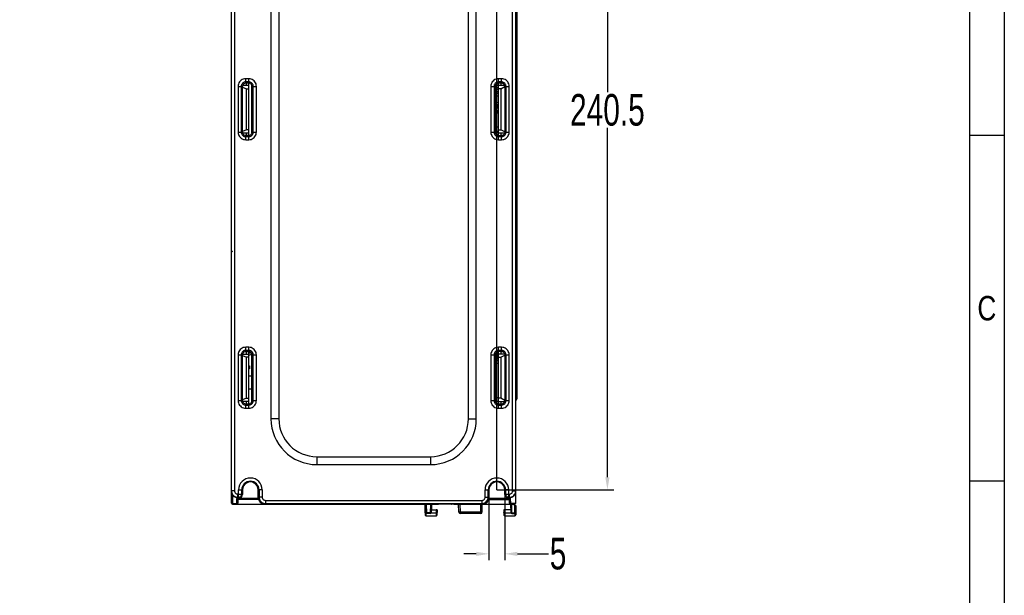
# Model space of a CAD drawing. Header units: millimetres. Extents: x -57 to 1892, y -935 to -279.
# Tile 39 of 40: x 1581 to 1892, y -643 to -461. Entities that reach past the tile are written whole.
import ezdxf
from ezdxf.enums import TextEntityAlignment as Align

# ---------------------------------------------------------------- set-up
doc = ezdxf.new("R2010")
doc.units = ezdxf.units.MM
doc.header["$LTSCALE"] = 30.734
doc.header["$PDMODE"] = 3
doc.header["$PDSIZE"] = 2
doc.layers.get('0').update_dxf_attribs({"linetype": 'CONTINUOUS'})
doc.layers.get('Defpoints').update_dxf_attribs({"linetype": 'CONTINUOUS'})
for name, color, linetype in [('02___PRT_ALL_AXES', 7, 'CONTINUOUS'), ('03___PRT_ALL_CURVES', 7, 'CONTINUOUS'), ('ECAD_05010037', 7, 'CONTINUOUS'), ('ECAD_05023010', 7, 'CONTINUOUS'), ('ECAD_06011014', 7, 'CONTINUOUS'), ('ECAD_06044227', 7, 'CONTINUOUS'), ('ECAD_09020048', 7, 'CONTINUOUS'), ('ECAD_10011002', 7, 'CONTINUOUS'), ('ECAD_10014042', 7, 'CONTINUOUS'), ('ECAD_10014069', 7, 'CONTINUOUS'), ('ECAD_15020136', 7, 'CONTINUOUS'), ('标注', 2, 'CONTINUOUS')]:
    doc.layers.add(name, color=color, linetype=linetype)
doc.styles.get("Standard").update_dxf_attribs({"font": 'txt', "width": 0.707})
doc.dimstyles.get("Standard").update_dxf_attribs({"dimtxt": 10, "dimasz": 4, "dimexe": 2, "dimexo": 0, "dimtad": 0, "dimtih": 1, "dimtoh": 1, "dimdec": 1, "dimdsep": 46, "dimtxsty": 'Standard', "dimcen": 0.09, "dimclrd": 256, "dimclre": 256, "dimclrt": 256, "dimadec": 0, "dimazin": 0, "dimtp": 0.01, "dimtm": 0.01, "dimtfac": 1, "dimtdec": 1, "dimtofl": 0, "dimtmove": 0, "dimatfit": 3, "dimfxl": 0, "dimtolj": 1, "dimarcsym": 0})

# ---------------------------------------------------------------- blocks, each defined once
blk = doc.blocks.new('*D2')
at = {"layer": 'Defpoints', "color": 0}
for p in [(1731.65, -341.19), (1653.65, -369.35), (1731.65, -609.85)]:
    blk.add_point(p, dxfattribs=at)
at = {"layer": '标注', "lineweight": -2}
for p, q in [((1653.65, -369.35), (1653.65, -339.19)), ((1731.65, -609.85), (1731.65, -339.19)), ((1657.65, -341.19), (1686.13, -341.19)), ((1727.65, -341.19), (1699.17, -341.19))]:
    blk.add_line(p, q, dxfattribs=at)
at = {"layer": '标注'}
for points in [[(1657.65, -340.53), (1657.65, -341.86), (1653.65, -341.19)], [(1727.65, -341.86), (1727.65, -340.53), (1731.65, -341.19)]]:
    blk.add_solid(points, dxfattribs=at)
at = {"layer": '标注', "color": 0, "insert": (1692.65, -341.19), "char_height": 10, "attachment_point": 5}
blk.add_mtext('\\A1;{\\A1;78}', dxfattribs=at)
blk = doc.blocks.new('*D3')
at = {"layer": 'Defpoints', "color": 0}
for p in [(1731.65, -369.35), (1731.65, -609.85), (1766.64, -609.85)]:
    blk.add_point(p, dxfattribs=at)
at = {"layer": '标注', "lineweight": -2}
for p, q in [((1731.65, -369.35), (1768.64, -369.35)), ((1766.64, -373.35), (1766.64, -483.97)), ((1766.64, -605.85), (1766.64, -495.22)), ((1731.65, -609.85), (1768.64, -609.85))]:
    blk.add_line(p, q, dxfattribs=at)
at = {"layer": '标注'}
for points in [[(1767.31, -373.35), (1765.97, -373.35), (1766.64, -369.35)], [(1765.97, -605.85), (1767.31, -605.85), (1766.64, -609.85)]]:
    blk.add_solid(points, dxfattribs=at)
at = {"layer": '标注', "color": 0, "insert": (1766.64, -489.6), "char_height": 10, "attachment_point": 5}
blk.add_mtext('\\A1;{\\A1;240.5}', dxfattribs=at)
blk = doc.blocks.new('*D17')
at = {"layer": 'Defpoints', "color": 0}
for p in [(1729.15, -609.85), (1734.15, -609.85), (1734.15, -630.11)]:
    blk.add_point(p, dxfattribs=at)
at = {"layer": '标注', "lineweight": -2}
for p, q in [((1729.15, -609.85), (1729.15, -632.11)), ((1734.15, -609.85), (1734.15, -632.11)), ((1725.15, -630.11), (1721.15, -630.11)), ((1738.15, -630.11), (1748.02, -630.11))]:
    blk.add_line(p, q, dxfattribs=at)
at = {"layer": '标注'}
for points in [[(1725.15, -630.78), (1725.15, -629.45), (1729.15, -630.11)], [(1738.15, -629.45), (1738.15, -630.78), (1734.15, -630.11)]]:
    blk.add_solid(points, dxfattribs=at)
at = {"layer": '标注', "color": 0, "insert": (1751.01, -630.11), "char_height": 10, "attachment_point": 5}
blk.add_mtext('\\A1;{\\A1;5}', dxfattribs=at)
blk = doc.blocks.new('3')
at = {"color": 2}
for p, q in [((8318.12, 1073.62), (8294.12, 1073.62)), ((8318.12, 836.02), (8294.12, 836.02))]:
    blk.add_line(p, q, dxfattribs=at)
for points in [[(6302.12, 123.22), (6302.12, 1548.82), (8318.12, 1548.82), (8318.12, 123.22)], [(6422.12, 147.22), (6422.12, 1524.82), (8294.12, 1524.82), (8294.12, 147.22)]]:
    blk.add_lwpolyline(points, close=True, dxfattribs=at)
at = {"color": 2, "width": 0.8}
blk.add_text('C', height=16.8, dxfattribs=at).set_placement((8306.12, 954.82), align=Align.MIDDLE_CENTER)

msp = doc.modelspace()

# ---------------------------------------------------------------- linework, layer by layer
at = {"linetype": 'Continuous'}
for p, q in [((1647.65, -534.35), (1647.65, -364.35)), ((1647.65, -614.05), (1647.65, -364.65)), ((1647.65, -534.05), (1647.65, -364.65)), ((1648.65, -366.52), (1648.65, -610.18)), ((1736.65, -610.18), (1736.65, -366.52)), ((1737.65, -614.07), (1737.65, -364.66)), ((1660.15, -391.35), (1660.15, -587.35)), ((1662.65, -391.35), (1662.65, -587.35)), ((1722.65, -587.35), (1722.65, -391.35)), ((1725.15, -587.35), (1725.15, -391.35)), ((1737.98, -392.65), (1737.98, -581.07)), ((1737.9, -397.2), (1737.9, -465.53)), ((1737.9, -465.53), (1737.65, -465.53)), ((1737.88, -466.65), (1737.8, -467.99)), ((1737.8, -469.2), (1737.88, -470.53)), ((1737.9, -471.66), (1737.65, -471.66)), ((1737.9, -471.66), (1737.9, -504.54)), ((1652.15, -481.11), (1652.15, -479.7)), ((1653.15, -479.7), (1652.15, -479.7)), ((1653.15, -481.11), (1653.15, -479.7)), ((1733.15, -479.7), (1732.15, -479.7)), ((1732.15, -481.09), (1732.15, -479.7)), ((1733.15, -481.09), (1733.15, -479.7)), ((1649.75, -482.1), (1649.75, -496.6)), ((1649.75, -482.1), (1651.15, -482.1)), ((1650.75, -482.1), (1650.75, -496.6)), ((1651.17, -481.9), (1651.15, -482.1)), ((1651.15, -496.86), (1651.15, -482.1)), ((1651.15, -482.34), (1652.37, -482.85)), ((1652.37, -481.84), (1651.19, -481.84)), ((1653.15, -480.7), (1652.15, -480.7)), ((1653.15, -481.11), (1652.15, -481.11)), ((1653.15, -481.85), (1652.34, -481.85)), ((1652.37, -481.84), (1652.37, -481.11)), ((1652.37, -495.85), (1652.37, -482.85)), ((1652.37, -482.85), (1653.15, -482.85)), ((1653.15, -497.59), (1653.15, -481.11)), ((1654.14, -496.6), (1654.14, -482.1)), ((1654.14, -482.1), (1655.54, -482.1)), ((1654.55, -496.6), (1654.55, -482.1)), ((1655.54, -496.6), (1655.54, -482.1)), ((1729.75, -482.1), (1731.14, -482.1)), ((1729.75, -482.1), (1729.75, -496.6)), ((1730.75, -482.1), (1730.75, -496.6)), ((1731.14, -482.1), (1731.14, -496.6)), ((1733.15, -480.7), (1732.15, -480.7)), ((1733.15, -481.09), (1732.15, -481.09)), ((1732.15, -497.6), (1732.15, -481.09)), ((1732.95, -481.85), (1732.15, -481.85)), ((1732.95, -482.85), (1732.15, -482.85)), ((1732.95, -481.09), (1732.95, -481.85)), ((1734.15, -481.84), (1732.95, -481.85)), ((1732.95, -482.85), (1734.15, -482.19)), ((1732.95, -482.85), (1732.95, -495.85)), ((1734.15, -482), (1734.14, -481.9)), ((1734.15, -482), (1734.15, -496.7)), ((1734.16, -482.1), (1735.54, -482.1)), ((1734.55, -496.6), (1734.55, -482.1)), ((1735.54, -496.6), (1735.54, -482.1)), ((1731.14, -488.85), (1732.15, -488.85)), ((1731.95, -488.44), (1731.95, -487.86)), ((1731.95, -488.44), (1732.15, -488.44)), ((1732.09, -488.6), (1732.09, -488.46)), ((1732.15, -489.85), (1731.14, -489.85)), ((1731.2, -489.85), (1731.2, -489.94)), ((1732.09, -490.07), (1732.09, -489.85)), ((1649.75, -496.6), (1651.15, -496.6)), ((1652.37, -495.85), (1651.15, -496.35)), ((1651.19, -496.86), (1652.37, -496.86)), ((1652.15, -499), (1652.15, -497.59)), ((1652.15, -497.59), (1653.15, -497.59)), ((1652.15, -498), (1653.15, -498)), ((1652.34, -496.85), (1653.15, -496.85)), ((1653.15, -495.85), (1652.37, -495.85)), ((1652.37, -497.59), (1652.37, -496.86)), ((1653.15, -499), (1653.15, -497.59)), ((1654.14, -496.6), (1655.54, -496.6)), ((1729.75, -496.6), (1731.14, -496.6)), ((1732.15, -495.85), (1732.95, -495.85)), ((1732.15, -496.85), (1732.95, -496.85)), ((1732.15, -497.6), (1733.15, -497.61)), ((1732.15, -499), (1732.15, -497.6)), ((1732.15, -498), (1733.15, -498)), ((1734.15, -496.51), (1732.95, -495.85)), ((1732.95, -496.85), (1734.15, -496.86)), ((1732.95, -496.85), (1732.95, -497.61)), ((1733.15, -499), (1733.15, -497.61)), ((1734.14, -496.8), (1734.15, -496.7)), ((1734.16, -496.6), (1735.54, -496.6)), ((1652.15, -499), (1653.15, -499)), ((1732.15, -499), (1733.15, -499)), ((1737.9, -504.54), (1737.65, -504.54)), ((1737.88, -505.67), (1737.8, -507)), ((1737.9, -510.67), (1737.65, -510.67)), ((1737.8, -508.21), (1737.88, -509.55)), ((1737.9, -510.67), (1737.9, -576.52)), ((1649.75, -567.1), (1651.15, -567.1)), ((1649.75, -567.1), (1649.75, -581.6)), ((1650.75, -567.1), (1650.75, -581.6)), ((1651.17, -566.9), (1651.15, -567.1)), ((1651.15, -581.86), (1651.15, -567.1)), ((1651.19, -566.84), (1652.37, -566.84)), ((1653.15, -564.7), (1652.15, -564.7)), ((1652.15, -566.11), (1652.15, -564.7)), ((1653.15, -565.7), (1652.15, -565.7)), ((1653.15, -566.11), (1652.15, -566.11)), ((1652.34, -566.85), (1653.15, -566.85)), ((1652.37, -566.84), (1652.37, -566.11)), ((1653.15, -566.11), (1653.15, -564.7)), ((1653.15, -582.59), (1653.15, -566.11)), ((1653.15, -566.51), (1653.93, -566.5)), ((1653.15, -567.22), (1654.11, -566.89)), ((1654.14, -567.1), (1655.54, -567.1)), ((1654.14, -581.6), (1654.14, -567.1)), ((1654.55, -581.6), (1654.55, -567.1)), ((1655.54, -581.6), (1655.54, -567.1)), ((1729.75, -567.1), (1731.14, -567.1)), ((1729.75, -567.1), (1729.75, -581.6)), ((1730.75, -567.1), (1730.75, -581.6)), ((1731.14, -567.1), (1731.14, -581.6)), ((1731.2, -566.93), (1731.2, -567.86)), ((1732.09, -568.32), (1732.09, -566.09)), ((1733.15, -564.7), (1732.15, -564.7)), ((1732.15, -566.09), (1732.15, -564.7)), ((1733.15, -565.7), (1732.15, -565.7)), ((1733.15, -566.09), (1732.15, -566.09)), ((1732.15, -582.6), (1732.15, -566.09)), ((1732.95, -566.85), (1732.15, -566.85)), ((1732.95, -566.09), (1732.95, -566.85)), ((1734.15, -566.84), (1732.95, -566.85)), ((1733.15, -566.09), (1733.15, -564.7)), ((1734.15, -567), (1734.14, -566.9)), ((1734.15, -567), (1734.15, -581.7)), ((1734.16, -567.1), (1735.54, -567.1)), ((1734.55, -581.6), (1734.55, -567.1)), ((1735.54, -581.6), (1735.54, -567.1)), ((1651.15, -567.34), (1652.37, -567.85)), ((1653.15, -567.85), (1652.37, -567.85)), ((1652.37, -580.85), (1652.37, -567.85)), ((1731.14, -568.85), (1732.15, -568.85)), ((1732.15, -569.85), (1731.14, -569.85)), ((1732.15, -567.85), (1732.95, -567.85)), ((1732.95, -567.85), (1734.15, -567.19)), ((1732.95, -567.85), (1732.95, -580.85)), ((1653.15, -570.59), (1653.35, -570.59)), ((1653.35, -571.5), (1653.15, -571.51)), ((1653.35, -570.59), (1653.35, -571.5)), ((1654.14, -573.84), (1653.15, -573.82)), ((1737.9, -576.52), (1737.65, -576.52)), ((1654.14, -578), (1653.15, -577.97)), ((1737.8, -578.64), (1737.87, -577.7)), ((1737.8, -578.66), (1737.8, -578.64)), ((1649.75, -581.6), (1651.15, -581.6)), ((1652.37, -580.85), (1651.15, -581.35)), ((1652.37, -581.86), (1651.19, -581.86)), ((1652.15, -582.59), (1653.15, -582.59)), ((1652.15, -584), (1652.15, -582.59)), ((1653.15, -581.85), (1652.34, -581.85)), ((1652.37, -580.85), (1653.15, -580.85)), ((1652.37, -582.59), (1652.37, -581.85)), ((1653.15, -584), (1653.15, -582.59)), ((1654.14, -581.6), (1655.54, -581.6)), ((1729.75, -581.6), (1731.14, -581.6)), ((1732.95, -580.85), (1732.15, -580.85)), ((1732.15, -581.85), (1732.95, -581.85)), ((1732.15, -582.6), (1733.15, -582.61)), ((1732.15, -584), (1732.15, -582.6)), ((1734.15, -581.51), (1732.95, -580.85)), ((1732.95, -581.85), (1734.15, -581.86)), ((1732.95, -581.85), (1732.95, -582.61)), ((1733.15, -584), (1733.15, -582.61)), ((1734.14, -581.8), (1734.15, -581.7)), ((1734.16, -581.6), (1735.54, -581.6)), ((1737.89, -580.98), (1737.8, -579.81)), ((1737.98, -581.07), (1737.89, -580.98)), ((1737.89, -580.98), (1737.89, -580.98)), ((1737.89, -581.02), (1737.89, -580.98)), ((1737.89, -581.02), (1737.89, -580.98)), ((1737.97, -581.15), (1737.98, -581.07)), ((1652.15, -583), (1653.15, -583)), ((1652.15, -584), (1653.15, -584)), ((1732.15, -583), (1733.15, -583)), ((1732.15, -584), (1733.15, -584)), ((1662.65, -587.35), (1660.15, -587.35)), ((1722.65, -587.35), (1725.15, -587.35)), ((1674.65, -599.35), (1710.65, -599.35)), ((1674.65, -599.35), (1674.65, -601.85)), ((1710.65, -599.35), (1710.65, -601.85)), ((1674.65, -601.85), (1710.65, -601.85)), ((1648.65, -610.18), (1647.65, -610.18)), ((1649.91, -609.85), (1651.15, -609.85)), ((1649.91, -612.18), (1649.91, -609.85)), ((1650.91, -611.18), (1650.91, -609.85)), ((1651.15, -609.85), (1651.15, -611.3)), ((1657.38, -609.85), (1656.14, -609.85)), ((1656.14, -612.3), (1656.14, -609.85)), ((1656.39, -609.85), (1656.39, -612.18)), ((1657.38, -609.85), (1657.38, -612.18)), ((1727.91, -609.85), (1729.15, -609.85)), ((1727.91, -612.18), (1727.91, -609.85)), ((1728.91, -612.18), (1728.91, -609.85)), ((1729.15, -609.85), (1729.15, -612.3)), ((1735.38, -609.85), (1734.15, -609.85)), ((1734.15, -611.29), (1734.15, -609.85)), ((1734.39, -609.85), (1734.39, -611.18)), ((1735.38, -609.85), (1735.38, -612.18)), ((1736.65, -610.18), (1737.65, -610.18)), ((1647.94, -611.32), (1647.94, -614.14)), ((1649.32, -612.15), (1649.65, -612.18)), ((1649.34, -614.14), (1649.39, -612.58)), ((1656.14, -612.55), (1649.39, -612.58)), ((1649.65, -611.18), (1650.91, -611.18)), ((1649.65, -612.3), (1649.65, -611.18)), ((1649.65, -612.18), (1649.91, -612.18)), ((1650.15, -612.3), (1649.65, -612.3)), ((1649.69, -612.95), (1649.65, -614.06)), ((1656.23, -612.92), (1649.69, -612.95)), ((1649.91, -612.18), (1650.1, -612.16)), ((1650.15, -612.3), (1649.91, -612.18)), ((1651.15, -611.3), (1650.91, -611.18)), ((1656.14, -612.3), (1656.39, -612.18)), ((1657.38, -612.18), (1656.39, -612.18)), ((1658.38, -613.18), (1726.91, -613.18)), ((1658.38, -613.18), (1658.38, -614.18)), ((1726.91, -613.18), (1726.91, -614.18)), ((1727.91, -612.18), (1728.91, -612.18)), ((1729.15, -612.3), (1728.91, -612.18)), ((1735.61, -612.96), (1729.03, -612.96)), ((1735.89, -612.6), (1729.15, -612.6)), ((1734.15, -611.29), (1734.39, -611.18)), ((1734.39, -611.18), (1735.65, -611.18)), ((1735.15, -612.29), (1735.38, -612.18)), ((1735.65, -612.29), (1735.15, -612.29)), ((1735.38, -612.18), (1735.65, -612.18)), ((1735.65, -614.06), (1735.61, -612.96)), ((1735.65, -612.29), (1735.65, -611.18)), ((1735.65, -612.18), (1735.96, -612.15)), ((1735.89, -612.6), (1735.94, -614.07)), ((1647.66, -614.07), (1647.65, -614.05)), ((1647.94, -614.14), (1649.34, -614.14)), ((1647.94, -614.34), (1647.95, -614.35)), ((1647.95, -614.35), (1712.2, -614.35)), ((1649.34, -614.34), (1649.35, -614.35)), ((1658.13, -614.3), (1658.38, -614.18)), ((1713.15, -614.34), (1658.13, -614.3)), ((1658.38, -614.18), (1726.91, -614.18)), ((1708.95, -614.35), (1709.04, -617.06)), ((1709.24, -614.35), (1709.34, -617.14)), ((1710.65, -614.35), (1710.55, -617.14)), ((1710.95, -614.35), (1710.85, -617.06)), ((1712, -614.34), (1712, -614.35)), ((1712.2, -614.35), (1712.88, -614.35)), ((1712.36, -614.34), (1712.88, -614.35)), ((1713.15, -614.34), (1713.15, -614.35)), ((1718.03, -614.35), (1713.15, -614.35)), ((1717.15, -614.31), (1727.15, -614.3)), ((1717.15, -614.35), (1717.15, -614.31)), ((1718.1, -614.35), (1737.35, -614.35)), ((1719.64, -616.87), (1719.55, -614.35)), ((1720.13, -616.87), (1720.05, -614.35)), ((1726.55, -616.87), (1720.13, -616.87)), ((1720.13, -617.35), (1720.13, -616.87)), ((1726.55, -617.35), (1726.55, -614.35)), ((1727.15, -614.3), (1726.91, -614.18)), ((1727.05, -616.85), (1727.05, -614.35)), ((1735.66, -614.01), (1735.65, -613.99)), ((1735.94, -614.07), (1737.65, -614.07)), ((1735.95, -614.35), (1735.94, -614.07)), ((1736.14, -617.06), (1736.05, -614.35)), ((1736.44, -617.14), (1736.34, -614.35)), ((1737.15, -614.35), (1737.15, -614.85)), ((1737.15, -614.85), (1737.65, -614.85)), ((1737.35, -617.35), (1737.35, -614.85)), ((1737.65, -614.85), (1737.65, -617.05)), ((1709.05, -617.08), (1709.04, -617.06)), ((1710.55, -617.14), (1709.34, -617.14)), ((1709.34, -617.14), (1709.34, -617.35)), ((1710.55, -617.35), (1709.34, -617.35)), ((1710.55, -617.14), (1710.55, -617.35)), ((1726.55, -617.35), (1720.13, -617.35)), ((1736.44, -617.14), (1737.35, -617.14)), ((1736.44, -617.35), (1736.44, -617.14)), ((1736.44, -617.35), (1737.35, -617.35)), ((1737.64, -617.07), (1737.65, -617.05))]:
    msp.add_line(p, q, dxfattribs=at)
for points in [[(1737.88, -466.65), (1737.87, -466.59), (1737.84, -466.53), (1737.79, -466.47), (1737.73, -466.43), (1737.66, -466.4), (1737.65, -466.4)], [(1737.9, -465.53), (1737.9, -465.7), (1737.9, -465.86), (1737.9, -466.02), (1737.9, -466.17), (1737.89, -466.31), (1737.89, -466.44), (1737.88, -466.55), (1737.88, -466.65)], [(1737.8, -467.99), (1737.79, -467.92), (1737.76, -467.86), (1737.71, -467.81), (1737.65, -467.77)], [(1737.8, -469.2), (1737.79, -469.27), (1737.76, -469.33), (1737.71, -469.38), (1737.65, -469.42)], [(1737.88, -470.53), (1737.87, -470.6), (1737.84, -470.66), (1737.79, -470.72), (1737.73, -470.76), (1737.66, -470.78), (1737.65, -470.79)], [(1737.8, -467.99), (1737.79, -468.04), (1737.79, -468.1), (1737.79, -468.17), (1737.79, -468.24), (1737.79, -468.3), (1737.79, -468.37), (1737.79, -468.44), (1737.79, -468.5), (1737.79, -468.56), (1737.79, -468.62), (1737.79, -468.68), (1737.79, -468.73), (1737.79, -468.78), (1737.79, -468.83), (1737.79, -468.87), (1737.79, -468.91), (1737.79, -468.94), (1737.79, -468.98), (1737.79, -469.01), (1737.79, -469.04), (1737.79, -469.07), (1737.79, -469.1), (1737.79, -469.13), (1737.79, -469.15), (1737.8, -469.18), (1737.8, -469.2)], [(1737.88, -470.53), (1737.88, -470.62), (1737.89, -470.72), (1737.89, -470.82), (1737.89, -470.93), (1737.9, -471.04), (1737.9, -471.15), (1737.9, -471.26), (1737.9, -471.39), (1737.9, -471.52), (1737.9, -471.66)], [(1652.15, -479.7), (1651.76, -479.73), (1651.4, -479.82), (1651.05, -479.97), (1650.73, -480.16), (1650.45, -480.41), (1650.2, -480.69), (1650.01, -481.02), (1649.87, -481.36), (1649.78, -481.72), (1649.75, -482.1)], [(1655.54, -482.1), (1655.51, -481.72), (1655.42, -481.35), (1655.28, -481.01), (1655.08, -480.68), (1654.84, -480.4), (1654.55, -480.16), (1654.23, -479.96), (1653.88, -479.82), (1653.52, -479.73), (1653.15, -479.7)], [(1732.15, -479.7), (1731.76, -479.73), (1731.4, -479.82), (1731.05, -479.97), (1730.73, -480.16), (1730.45, -480.41), (1730.2, -480.69), (1730.01, -481.02), (1729.87, -481.36), (1729.78, -481.72), (1729.75, -482.1)], [(1735.54, -482.1), (1735.51, -481.72), (1735.42, -481.35), (1735.28, -481.01), (1735.08, -480.68), (1734.84, -480.4), (1734.55, -480.16), (1734.23, -479.96), (1733.88, -479.82), (1733.52, -479.73), (1733.15, -479.7)], [(1652.15, -480.7), (1651.93, -480.72), (1651.71, -480.77), (1651.51, -480.85), (1651.32, -480.97), (1651.15, -481.11), (1651.01, -481.28), (1650.9, -481.47), (1650.81, -481.67), (1650.76, -481.88), (1650.75, -482.1)], [(1651.32, -481.55), (1651.23, -481.72), (1651.17, -481.9)], [(1652.15, -481.11), (1651.95, -481.13), (1651.76, -481.18), (1651.59, -481.27), (1651.44, -481.4), (1651.32, -481.55)], [(1654.55, -482.1), (1654.53, -481.88), (1654.48, -481.66), (1654.39, -481.46), (1654.28, -481.27), (1654.14, -481.11), (1653.97, -480.96), (1653.78, -480.85), (1653.58, -480.77), (1653.36, -480.72), (1653.15, -480.7)], [(1654.14, -482.1), (1654.11, -481.9), (1654.06, -481.72), (1653.97, -481.55), (1653.85, -481.4), (1653.7, -481.28), (1653.53, -481.19), (1653.35, -481.13), (1653.15, -481.11)], [(1732.15, -480.7), (1731.93, -480.72), (1731.71, -480.77), (1731.51, -480.85), (1731.32, -480.97), (1731.15, -481.11), (1731.01, -481.28), (1730.9, -481.47), (1730.81, -481.67), (1730.76, -481.88), (1730.75, -482.1)], [(1732.15, -481.09), (1731.95, -481.11), (1731.76, -481.17), (1731.59, -481.26), (1731.44, -481.39), (1731.31, -481.54), (1731.22, -481.71), (1731.16, -481.9), (1731.14, -482.1)], [(1734.55, -482.1), (1734.53, -481.88), (1734.48, -481.66), (1734.39, -481.46), (1734.28, -481.27), (1734.14, -481.11), (1733.97, -480.96), (1733.78, -480.85), (1733.58, -480.77), (1733.36, -480.72), (1733.15, -480.7)], [(1733.99, -481.54), (1733.86, -481.39), (1733.71, -481.26), (1733.54, -481.17), (1733.35, -481.11), (1733.15, -481.09)], [(1734.14, -481.9), (1734.08, -481.71), (1733.99, -481.54)], [(1649.75, -496.6), (1649.78, -496.98), (1649.87, -497.34), (1650.01, -497.69), (1650.21, -498.01), (1650.46, -498.3), (1650.74, -498.54), (1651.06, -498.74), (1651.41, -498.88), (1651.77, -498.97), (1652.15, -499)], [(1650.75, -496.6), (1650.76, -496.82), (1650.82, -497.03), (1650.9, -497.24), (1651.02, -497.43), (1651.16, -497.59), (1651.32, -497.73), (1651.51, -497.85), (1651.72, -497.93), (1651.93, -497.98), (1652.15, -498)], [(1651.15, -496.6), (1651.17, -496.8), (1651.23, -496.98), (1651.32, -497.15)], [(1651.32, -497.15), (1651.44, -497.3), (1651.59, -497.42), (1651.76, -497.52), (1651.95, -497.57), (1652.15, -497.59)], [(1653.15, -497.59), (1653.35, -497.57), (1653.53, -497.51), (1653.7, -497.42), (1653.85, -497.3), (1653.97, -497.15), (1654.06, -496.98), (1654.11, -496.8), (1654.14, -496.6)], [(1653.15, -499), (1653.53, -498.96), (1653.89, -498.88), (1654.24, -498.73), (1654.56, -498.54), (1654.85, -498.29), (1655.09, -498), (1655.28, -497.68), (1655.43, -497.33), (1655.51, -496.98), (1655.54, -496.6)], [(1653.15, -498), (1653.37, -497.98), (1653.58, -497.93), (1653.79, -497.85), (1653.98, -497.73), (1654.14, -497.59), (1654.28, -497.42), (1654.4, -497.23), (1654.48, -497.03), (1654.53, -496.82), (1654.55, -496.6)], [(1729.75, -496.6), (1729.78, -496.98), (1729.87, -497.34), (1730.01, -497.69), (1730.21, -498.01), (1730.46, -498.3), (1730.74, -498.54), (1731.06, -498.74), (1731.41, -498.88), (1731.77, -498.97), (1732.15, -499)], [(1730.75, -496.6), (1730.76, -496.82), (1730.82, -497.03), (1730.9, -497.24), (1731.02, -497.43), (1731.16, -497.59), (1731.32, -497.73), (1731.51, -497.85), (1731.72, -497.93), (1731.93, -497.98), (1732.15, -498)], [(1731.14, -496.6), (1731.16, -496.8), (1731.22, -496.99), (1731.31, -497.16), (1731.44, -497.31), (1731.59, -497.43), (1731.76, -497.53), (1731.95, -497.58), (1732.15, -497.6)], [(1733.15, -499), (1733.53, -498.96), (1733.89, -498.88), (1734.24, -498.73), (1734.56, -498.54), (1734.85, -498.29), (1735.09, -498), (1735.28, -497.68), (1735.43, -497.33), (1735.51, -496.98), (1735.54, -496.6)], [(1733.15, -498), (1733.37, -497.98), (1733.58, -497.93), (1733.79, -497.85), (1733.98, -497.73), (1734.14, -497.59), (1734.28, -497.42), (1734.4, -497.23), (1734.48, -497.03), (1734.53, -496.82), (1734.55, -496.6)], [(1733.15, -497.61), (1733.35, -497.59), (1733.54, -497.53), (1733.71, -497.44), (1733.86, -497.31), (1733.99, -497.16), (1734.08, -496.99), (1734.14, -496.8)], [(1737.9, -504.54), (1737.9, -504.71), (1737.9, -504.88), (1737.9, -505.03), (1737.9, -505.18), (1737.89, -505.32), (1737.89, -505.45), (1737.88, -505.56), (1737.88, -505.67)], [(1737.88, -505.67), (1737.87, -505.6), (1737.84, -505.54), (1737.79, -505.48), (1737.73, -505.44), (1737.66, -505.42), (1737.65, -505.41)], [(1737.8, -507), (1737.79, -506.93), (1737.76, -506.87), (1737.71, -506.82), (1737.65, -506.78)], [(1737.8, -507), (1737.79, -507.05), (1737.79, -507.11), (1737.79, -507.18), (1737.79, -507.25), (1737.79, -507.31), (1737.79, -507.38), (1737.79, -507.45), (1737.79, -507.51), (1737.79, -507.57), (1737.79, -507.63), (1737.79, -507.69), (1737.79, -507.74), (1737.79, -507.79), (1737.79, -507.84), (1737.79, -507.88), (1737.79, -507.92), (1737.79, -507.96), (1737.79, -507.99), (1737.79, -508.02), (1737.79, -508.05), (1737.79, -508.08), (1737.79, -508.11), (1737.79, -508.14), (1737.79, -508.16), (1737.8, -508.19), (1737.8, -508.21)], [(1737.8, -508.21), (1737.79, -508.28), (1737.76, -508.34), (1737.71, -508.39), (1737.65, -508.43)], [(1737.88, -509.55), (1737.87, -509.61), (1737.84, -509.67), (1737.79, -509.73), (1737.73, -509.77), (1737.66, -509.8), (1737.65, -509.8)], [(1737.88, -509.55), (1737.88, -509.64), (1737.89, -509.73), (1737.89, -509.83), (1737.89, -509.94), (1737.9, -510.05), (1737.9, -510.16), (1737.9, -510.27), (1737.9, -510.4), (1737.9, -510.53), (1737.9, -510.67)], [(1652.15, -564.7), (1651.76, -564.73), (1651.4, -564.82), (1651.05, -564.97), (1650.73, -565.16), (1650.45, -565.41), (1650.2, -565.69), (1650.01, -566.02), (1649.87, -566.36), (1649.78, -566.72), (1649.75, -567.1)], [(1652.15, -565.7), (1651.93, -565.72), (1651.71, -565.77), (1651.51, -565.85), (1651.32, -565.97), (1651.15, -566.11), (1651.01, -566.28), (1650.9, -566.47), (1650.81, -566.67), (1650.76, -566.88), (1650.75, -567.1)], [(1651.32, -566.55), (1651.23, -566.72), (1651.17, -566.9)], [(1652.15, -566.11), (1651.95, -566.13), (1651.76, -566.18), (1651.59, -566.27), (1651.44, -566.4), (1651.32, -566.55)], [(1655.54, -567.1), (1655.51, -566.72), (1655.42, -566.35), (1655.28, -566.01), (1655.08, -565.68), (1654.84, -565.4), (1654.55, -565.16), (1654.23, -564.96), (1653.88, -564.82), (1653.52, -564.73), (1653.15, -564.7)], [(1654.55, -567.1), (1654.53, -566.88), (1654.48, -566.66), (1654.39, -566.46), (1654.28, -566.27), (1654.14, -566.11), (1653.97, -565.96), (1653.78, -565.85), (1653.58, -565.77), (1653.36, -565.72), (1653.15, -565.7)], [(1654.14, -567.1), (1654.11, -566.9), (1654.06, -566.72), (1653.97, -566.55), (1653.85, -566.4), (1653.7, -566.28), (1653.53, -566.19), (1653.35, -566.13), (1653.15, -566.11)], [(1732.15, -564.7), (1731.76, -564.73), (1731.4, -564.82), (1731.05, -564.97), (1730.73, -565.16), (1730.45, -565.41), (1730.2, -565.69), (1730.01, -566.02), (1729.87, -566.36), (1729.78, -566.72), (1729.75, -567.1)], [(1732.15, -565.7), (1731.93, -565.72), (1731.71, -565.77), (1731.51, -565.85), (1731.32, -565.97), (1731.15, -566.11), (1731.01, -566.28), (1730.9, -566.47), (1730.81, -566.67), (1730.76, -566.88), (1730.75, -567.1)], [(1732.15, -566.09), (1731.95, -566.11), (1731.76, -566.17), (1731.59, -566.26), (1731.44, -566.39), (1731.31, -566.54), (1731.22, -566.71), (1731.16, -566.9), (1731.14, -567.1)], [(1735.54, -567.1), (1735.51, -566.72), (1735.42, -566.35), (1735.28, -566.01), (1735.08, -565.68), (1734.84, -565.4), (1734.55, -565.16), (1734.23, -564.96), (1733.88, -564.82), (1733.52, -564.73), (1733.15, -564.7)], [(1734.55, -567.1), (1734.53, -566.88), (1734.48, -566.66), (1734.39, -566.46), (1734.28, -566.27), (1734.14, -566.11), (1733.97, -565.96), (1733.78, -565.85), (1733.58, -565.77), (1733.36, -565.72), (1733.15, -565.7)], [(1733.99, -566.54), (1733.86, -566.39), (1733.71, -566.26), (1733.54, -566.17), (1733.35, -566.11), (1733.15, -566.09)], [(1734.14, -566.9), (1734.08, -566.71), (1733.99, -566.54)], [(1737.9, -576.52), (1737.9, -576.71), (1737.9, -576.89), (1737.9, -577.06), (1737.89, -577.22), (1737.89, -577.37), (1737.89, -577.5), (1737.88, -577.61), (1737.87, -577.7)], [(1737.87, -577.7), (1737.86, -577.63), (1737.83, -577.57), (1737.79, -577.51), (1737.72, -577.47), (1737.65, -577.44), (1737.65, -577.44)], [(1737.65, -578.41), (1737.65, -578.41), (1737.72, -578.45), (1737.76, -578.51), (1737.79, -578.57), (1737.8, -578.64)], [(1737.79, -579.03), (1737.79, -578.99), (1737.79, -578.95), (1737.79, -578.91), (1737.79, -578.87), (1737.8, -578.84), (1737.8, -578.81), (1737.8, -578.78), (1737.8, -578.76), (1737.8, -578.73), (1737.8, -578.71), (1737.8, -578.68), (1737.8, -578.66)], [(1737.79, -579.31), (1737.79, -579.25), (1737.79, -579.19), (1737.79, -579.13), (1737.79, -579.08), (1737.79, -579.03)], [(1737.8, -579.81), (1737.8, -579.76), (1737.8, -579.71), (1737.8, -579.64), (1737.79, -579.58), (1737.79, -579.51), (1737.79, -579.44), (1737.79, -579.37), (1737.79, -579.31)], [(1649.75, -581.6), (1649.78, -581.98), (1649.87, -582.34), (1650.01, -582.69), (1650.21, -583.01), (1650.46, -583.3), (1650.74, -583.54), (1651.06, -583.74), (1651.41, -583.88), (1651.77, -583.97), (1652.15, -584)], [(1650.75, -581.6), (1650.76, -581.82), (1650.82, -582.03), (1650.9, -582.24), (1651.02, -582.43), (1651.16, -582.59), (1651.32, -582.73), (1651.51, -582.85), (1651.72, -582.93), (1651.93, -582.98), (1652.15, -583)], [(1651.15, -581.6), (1651.17, -581.8), (1651.23, -581.98), (1651.32, -582.15)], [(1651.32, -582.15), (1651.44, -582.3), (1651.59, -582.42), (1651.76, -582.52), (1651.95, -582.57), (1652.15, -582.59)], [(1653.15, -582.59), (1653.35, -582.57), (1653.53, -582.51), (1653.7, -582.42), (1653.85, -582.3), (1653.97, -582.15), (1654.06, -581.98), (1654.11, -581.8), (1654.14, -581.6)], [(1653.15, -584), (1653.53, -583.96), (1653.89, -583.88), (1654.24, -583.73), (1654.56, -583.54), (1654.85, -583.29), (1655.09, -583), (1655.28, -582.68), (1655.43, -582.33), (1655.51, -581.98), (1655.54, -581.6)], [(1653.15, -583), (1653.37, -582.98), (1653.58, -582.93), (1653.79, -582.85), (1653.98, -582.73), (1654.14, -582.59), (1654.28, -582.42), (1654.4, -582.23), (1654.48, -582.03), (1654.53, -581.82), (1654.55, -581.6)], [(1729.75, -581.6), (1729.78, -581.98), (1729.87, -582.34), (1730.01, -582.69), (1730.21, -583.01), (1730.46, -583.3), (1730.74, -583.54), (1731.06, -583.74), (1731.41, -583.88), (1731.77, -583.97), (1732.15, -584)], [(1730.75, -581.6), (1730.76, -581.82), (1730.82, -582.03), (1730.9, -582.24), (1731.02, -582.43), (1731.16, -582.59), (1731.32, -582.73), (1731.51, -582.85), (1731.72, -582.93), (1731.93, -582.98), (1732.15, -583)], [(1731.14, -581.6), (1731.16, -581.8), (1731.22, -581.99), (1731.31, -582.16), (1731.44, -582.31), (1731.59, -582.43), (1731.76, -582.53), (1731.95, -582.58), (1732.15, -582.6)], [(1733.15, -584), (1733.53, -583.96), (1733.89, -583.88), (1734.24, -583.73), (1734.56, -583.54), (1734.85, -583.29), (1735.09, -583), (1735.28, -582.68), (1735.43, -582.33), (1735.51, -581.98), (1735.54, -581.6)], [(1733.15, -583), (1733.37, -582.98), (1733.58, -582.93), (1733.79, -582.85), (1733.98, -582.73), (1734.14, -582.59), (1734.28, -582.42), (1734.4, -582.23), (1734.48, -582.03), (1734.53, -581.82), (1734.55, -581.6)], [(1733.15, -582.61), (1733.35, -582.59), (1733.54, -582.53), (1733.71, -582.44), (1733.86, -582.31), (1733.99, -582.16), (1734.08, -581.99), (1734.14, -581.8)], [(1737.65, -580.05), (1737.65, -580.05), (1737.72, -580), (1737.76, -579.95), (1737.79, -579.88), (1737.8, -579.81)], [(1737.65, -581.25), (1737.67, -581.24), (1737.71, -581.23), (1737.74, -581.22), (1737.77, -581.2), (1737.8, -581.17), (1737.83, -581.15), (1737.85, -581.12), (1737.87, -581.09), (1737.88, -581.05), (1737.89, -581.02)], [(1737.69, -581.37), (1737.76, -581.36), (1737.84, -581.33), (1737.9, -581.29), (1737.95, -581.22), (1737.97, -581.15)], [(1737.79, -581.21), (1737.8, -581.19), (1737.83, -581.16), (1737.85, -581.13), (1737.87, -581.1)], [(1737.87, -581.1), (1737.88, -581.06), (1737.89, -581.02)], [(1647.65, -610.18), (1647.67, -610.49), (1647.74, -610.8), (1647.86, -611.08), (1648.02, -611.34), (1648.22, -611.58), (1648.45, -611.78), (1648.72, -611.95), (1649.01, -612.07), (1649.32, -612.15)], [(1648.65, -610.18), (1648.66, -610.34), (1648.7, -610.49), (1648.75, -610.63), (1648.83, -610.76), (1648.93, -610.88), (1649.05, -610.98), (1649.18, -611.06), (1649.33, -611.13), (1649.48, -611.16), (1649.65, -611.18)], [(1735.65, -611.18), (1735.81, -611.17), (1735.96, -611.13), (1736.1, -611.07), (1736.23, -610.99), (1736.35, -610.89), (1736.45, -610.78), (1736.53, -610.64), (1736.59, -610.5), (1736.63, -610.34), (1736.65, -610.18)], [(1735.96, -612.15), (1736.26, -612.08), (1736.55, -611.96), (1736.81, -611.8), (1737.05, -611.61), (1737.25, -611.37), (1737.42, -611.11), (1737.54, -610.82), (1737.62, -610.51), (1737.65, -610.18)], [(1649.69, -612.95), (1649.68, -612.94), (1649.66, -612.91), (1649.63, -612.88), (1649.6, -612.83), (1649.55, -612.78), (1649.5, -612.72), (1649.45, -612.66), (1649.39, -612.58)], [(1650.1, -612.16), (1650.29, -612.1), (1650.46, -612.01), (1650.62, -611.89), (1650.74, -611.73), (1650.83, -611.56), (1650.89, -611.37), (1650.91, -611.18)], [(1656.39, -612.18), (1656.41, -612.49), (1656.48, -612.8), (1656.6, -613.08), (1656.76, -613.34), (1656.96, -613.58), (1657.19, -613.78), (1657.45, -613.95), (1657.74, -614.07), (1658.06, -614.15), (1658.38, -614.18)], [(1657.38, -612.18), (1657.4, -612.34), (1657.43, -612.49), (1657.49, -612.63), (1657.57, -612.76), (1657.67, -612.88), (1657.79, -612.98), (1657.92, -613.06), (1658.06, -613.13), (1658.22, -613.16), (1658.38, -613.18)], [(1726.91, -613.18), (1727.07, -613.17), (1727.22, -613.13), (1727.36, -613.07), (1727.49, -612.99), (1727.61, -612.89), (1727.71, -612.78), (1727.79, -612.65), (1727.86, -612.5), (1727.9, -612.35), (1727.91, -612.18)], [(1726.91, -614.18), (1727.22, -614.15), (1727.53, -614.08), (1727.81, -613.96), (1728.07, -613.8), (1728.31, -613.61), (1728.51, -613.37), (1728.68, -613.11), (1728.8, -612.82), (1728.88, -612.51), (1728.91, -612.18)], [(1734.39, -611.18), (1734.41, -611.37), (1734.46, -611.56), (1734.55, -611.73), (1734.68, -611.89), (1734.83, -612.01), (1735, -612.1), (1735.19, -612.16), (1735.38, -612.18)], [(1735.63, -612.92), (1735.62, -612.94), (1735.61, -612.96)], [(1735.74, -612.8), (1735.66, -612.89), (1735.63, -612.92)], [(1735.89, -612.6), (1735.84, -612.67), (1735.79, -612.74), (1735.74, -612.8)], [(1647.94, -614.14), (1647.86, -614.13), (1647.79, -614.12), (1647.73, -614.11), (1647.69, -614.09), (1647.66, -614.07)], [(1647.94, -614.14), (1647.94, -614.2), (1647.94, -614.25), (1647.94, -614.29), (1647.94, -614.32), (1647.94, -614.34)], [(1649.65, -614.06), (1649.64, -614.08), (1649.6, -614.1), (1649.55, -614.12), (1649.49, -614.13), (1649.42, -614.14), (1649.34, -614.14)], [(1649.34, -614.14), (1649.34, -614.19), (1649.34, -614.25), (1649.34, -614.29), (1649.34, -614.32), (1649.34, -614.34)], [(1659.27, -614.35), (1659.27, -614.34), (1659.27, -614.31), (1659.27, -614.3)], [(1718.29, -614.35), (1718.29, -614.34), (1718.29, -614.31), (1718.29, -614.3)], [(1720.13, -616.87), (1720, -616.87), (1719.88, -616.87), (1719.78, -616.87), (1719.7, -616.87), (1719.65, -616.87), (1719.64, -616.87)], [(1726.03, -614.35), (1726.02, -614.34), (1726.02, -614.31), (1726.02, -614.3)], [(1727.05, -616.85), (1727.03, -616.85), (1726.98, -616.86), (1726.9, -616.86), (1726.79, -616.86), (1726.67, -616.87), (1726.55, -616.87)], [(1735.94, -614.07), (1735.87, -614.07), (1735.8, -614.06), (1735.73, -614.05), (1735.69, -614.03), (1735.66, -614.01)], [(1709.34, -617.14), (1709.27, -617.14), (1709.19, -617.13), (1709.13, -617.12), (1709.08, -617.1), (1709.05, -617.08)], [(1710.85, -617.06), (1710.84, -617.08), (1710.81, -617.1), (1710.76, -617.12), (1710.7, -617.13), (1710.63, -617.14), (1710.55, -617.14)], [(1736.14, -617.06), (1736.15, -617.08), (1736.18, -617.1), (1736.23, -617.12), (1736.29, -617.13), (1736.37, -617.14), (1736.44, -617.14)], [(1737.35, -617.14), (1737.42, -617.13), (1737.5, -617.13), (1737.56, -617.11), (1737.61, -617.09), (1737.64, -617.07)]]:
    msp.add_lwpolyline(points, dxfattribs=at)
for centre, radius, start, end in [((1647.95, -534.05), 0.3, 180, 270), ((1674.65, -587.35), 14.5, 180, 270), ((1674.65, -587.35), 12, 180, 270), ((1710.65, -587.35), 14.5, 270, 0), ((1710.65, -587.35), 12, 270, 0), ((1653.65, -609.85), 3.74, 0, 180), ((1653.65, -609.85), 2.74, 0, 180), ((1731.65, -609.85), 3.74, 0, 180), ((1731.65, -609.85), 2.74, 0, 180), ((1647.95, -614.05), 0.3, 180, 270), ((1649.35, -614.05), 0.3, 270, 358), ((1659.27, -614.05), 0.3, 238.423, 270), ((1712.2, -614.05), 0.3, 270, 283.0701), ((1718.1, -614.05), 0.3, 238.7137, 270), ((1720.13, -616.85), 0.5, 182, 270), ((1726.03, -614.05), 0.3, 270, 303.012), ((1726.55, -616.85), 0.5, 270, 0), ((1735.95, -614.05), 0.3, 182, 270), ((1737.35, -614.05), 0.3, 270, 0), ((1709.34, -617.05), 0.3, 182, 270), ((1710.55, -617.05), 0.3, 270, 358), ((1736.44, -617.05), 0.3, 182, 270), ((1737.35, -617.05), 0.3, 270, 0)]:
    msp.add_arc(centre, radius, start, end, dxfattribs=at)
for centre, major_axis, ratio, start_param, end_param in [((1653.64, -609.85), (2.49, 0), 0.999999, 0, 3.141593), ((1731.65, -609.85), (2.5, 0), 0.999999, 0, 3.141593), ((1649.65, -610.3), (-1.05, 1.7), 0.999234, 1.017016, 2.587813), ((1735.65, -610.29), (1.05, 1.7), 0.999234, -2.587813, -1.017016), ((1650.15, -611.3), (0.941, -0.348), 0.996843, -1.216197, 0.353229), ((1658.14, -612.3), (1.05, 1.7), 0.999235, -4.158335, -2.588909), ((1727.15, -612.3), (-1.05, 1.7), 0.999235, -3.694276, -2.12485), ((1735.16, -611.29), (0.941, 0.348), 0.996843, 2.788363, 4.35779), ((1717.15, -613.85), (0, 0.5), 0.999657, -3.141593, -2.739842)]:
    msp.add_ellipse(centre, major_axis=major_axis, ratio=ratio, start_param=start_param, end_param=end_param, dxfattribs=at)
at = {"layer": '02___PRT_ALL_AXES', "linetype": 'Continuous'}
for p, q in [((1732.15, -581.85), (1731.14, -581.85)), ((1708.96, -617.07), (1708.96, -614.67)), ((1710.95, -614.35), (1710.95, -616.15)), ((1710.95, -616.15), (1712.44, -616.15)), ((1712.16, -614.35), (1713.15, -614.35)), ((1712.74, -616.16), (1712.74, -617.07)), ((1733.85, -616.16), (1733.85, -617.07)), ((1736.05, -616.15), (1734.15, -616.15)), ((1734.15, -617.08), (1734.15, -616.15)), ((1736.05, -614.35), (1736.05, -616.15)), ((1708.97, -617.08), (1708.96, -617.07)), ((1709.29, -618.05), (1712.43, -618.05)), ((1710.85, -617.08), (1712.44, -617.08)), ((1733.85, -617.07), (1733.85, -617.15)), ((1734.15, -617.08), (1736.14, -617.08)), ((1734.15, -617.2), (1734.15, -617.08)), ((1734.15, -617.32), (1734.15, -617.2)), ((1734.16, -617.44), (1734.15, -617.32)), ((1734.17, -618.05), (1737.35, -618.05)), ((1737.35, -617.35), (1737.35, -618.05)), ((1737.65, -617.07), (1737.65, -617.75))]:
    msp.add_line(p, q, dxfattribs=at)
for points in [[(1712.44, -616.15), (1712.44, -617.18), (1712.44, -617.27), (1712.44, -617.36), (1712.44, -617.44), (1712.44, -617.52), (1712.44, -617.6), (1712.44, -617.67), (1712.44, -617.73), (1712.44, -617.79), (1712.44, -617.84), (1712.43, -617.88), (1712.43, -617.92), (1712.43, -617.95), (1712.43, -617.98), (1712.43, -618), (1712.43, -618.02), (1712.43, -618.03), (1712.43, -618.04), (1712.43, -618.05), (1712.43, -618.05)], [(1708.96, -617.07), (1708.96, -617.13), (1708.96, -617.2), (1708.96, -617.27), (1708.96, -617.33), (1708.96, -617.39)], [(1708.96, -617.39), (1708.97, -617.45), (1708.97, -617.5), (1708.97, -617.55), (1708.97, -617.59), (1708.97, -617.63), (1708.97, -617.67), (1708.98, -617.7)], [(1709.05, -617.08), (1709.05, -617.08), (1709, -617.08), (1708.97, -617.08)], [(1708.98, -617.7), (1708.98, -617.73), (1708.98, -617.75), (1708.98, -617.78), (1708.99, -617.8), (1709, -617.84), (1709.01, -617.88), (1709.04, -617.92), (1709.08, -617.97), (1709.13, -618), (1709.19, -618.03), (1709.26, -618.05), (1709.29, -618.05)], [(1709.27, -617.8), (1709.27, -617.75), (1709.27, -617.69), (1709.27, -617.63), (1709.26, -617.57), (1709.26, -617.51), (1709.26, -617.44), (1709.26, -617.38), (1709.26, -617.34)], [(1709.29, -618.05), (1709.28, -618.04), (1709.28, -618.03), (1709.28, -618.01), (1709.28, -617.98), (1709.27, -617.95), (1709.27, -617.9), (1709.27, -617.86), (1709.27, -617.8)], [(1712.43, -618.05), (1712.49, -618.04), (1712.54, -618.03), (1712.59, -618), (1712.64, -617.97), (1712.67, -617.93), (1712.69, -617.89)], [(1712.44, -617.08), (1712.52, -617.08), (1712.59, -617.08), (1712.65, -617.08), (1712.7, -617.08), (1712.73, -617.08), (1712.74, -617.07)], [(1712.69, -617.89), (1712.71, -617.85), (1712.72, -617.81), (1712.73, -617.79), (1712.73, -617.77), (1712.73, -617.75), (1712.73, -617.74), (1712.73, -617.72), (1712.73, -617.7), (1712.73, -617.67), (1712.73, -617.65), (1712.74, -617.62), (1712.74, -617.58), (1712.74, -617.55), (1712.74, -617.51), (1712.74, -617.46), (1712.74, -617.42), (1712.74, -617.37), (1712.74, -617.32), (1712.74, -617.27), (1712.74, -617.21), (1712.74, -617.15), (1712.74, -617.07)], [(1734.15, -617.08), (1734.08, -617.08), (1734, -617.08), (1733.94, -617.08), (1733.89, -617.08), (1733.86, -617.08), (1733.85, -617.07)], [(1733.85, -617.15), (1733.85, -617.21), (1733.85, -617.27), (1733.86, -617.33), (1733.86, -617.38), (1733.86, -617.43), (1733.86, -617.48), (1733.86, -617.52), (1733.86, -617.56), (1733.86, -617.6), (1733.86, -617.63), (1733.86, -617.66), (1733.86, -617.69), (1733.86, -617.71), (1733.86, -617.73), (1733.86, -617.75), (1733.87, -617.77), (1733.87, -617.79), (1733.87, -617.81), (1733.88, -617.84), (1733.9, -617.88), (1733.92, -617.92), (1733.94, -617.95), (1733.98, -617.98), (1734.02, -618.01), (1734.07, -618.03), (1734.12, -618.05), (1734.17, -618.05)], [(1734.16, -617.8), (1734.16, -617.75), (1734.16, -617.69), (1734.16, -617.63), (1734.16, -617.57), (1734.16, -617.51), (1734.16, -617.44)], [(1734.17, -618.05), (1734.17, -618.04), (1734.16, -618.03), (1734.16, -618.01), (1734.16, -617.98), (1734.16, -617.95), (1734.16, -617.9), (1734.16, -617.86), (1734.16, -617.8)]]:
    msp.add_lwpolyline(points, dxfattribs=at)
msp.add_arc((1737.35, -617.75), 0.3, 270, 0, dxfattribs=at)
for centre, start_param, end_param in [((1712.44, -616.16), -0.017475, 1.570764), ((1734.15, -616.16), 1.570828, 3.159067)]:
    msp.add_ellipse(centre, major_axis=(0.3, 0), ratio=0.017476, start_param=start_param, end_param=end_param, dxfattribs=at)
at = {"layer": '03___PRT_ALL_CURVES', "linetype": 'Continuous'}
msp.add_line((1712.2, -614.35), (1712.99, -614.35), dxfattribs=at)
at = {"layer": 'ECAD_05010037', "linetype": 'Continuous'}
for p, q in [((1731.14, -488.7), (1732.15, -488.7)), ((1731.36, -488.6), (1732.15, -488.6)), ((1731.36, -488.6), (1731.36, -488.7))]:
    msp.add_line(p, q, dxfattribs=at)
msp.add_arc((1731.36, -487.6), 1, 257.6607, 270, dxfattribs=at)
at = {"layer": 'ECAD_05023010', "linetype": 'Continuous'}
for p, q in [((1731.14, -486.35), (1731.4, -486.35)), ((1731.14, -487.95), (1731.4, -487.95)), ((1731.4, -486.35), (1731.4, -487.95))]:
    msp.add_line(p, q, dxfattribs=at)
at = {"layer": 'ECAD_06011014', "linetype": 'Continuous'}
for p, q in [((1731.14, -485.56), (1731.55, -485.56)), ((1731.25, -485.56), (1731.25, -486.35)), ((1731.55, -485.56), (1731.55, -487.04)), ((1731.4, -487.86), (1732.15, -487.86)), ((1731.14, -489.94), (1731.25, -489.94)), ((1731.14, -490.44), (1732.15, -490.44)), ((1731.55, -490.24), (1731.55, -490.44)), ((1732.15, -495.04), (1731.53, -495.04)), ((1731.55, -495.04), (1731.55, -495.24)), ((1731.25, -495.54), (1731.14, -495.54))]:
    msp.add_line(p, q, dxfattribs=at)
for centre, start, end in [((1731.25, -490.24), 0, 90), ((1731.25, -495.24), 270, 0)]:
    msp.add_arc(centre, 0.3, start, end, dxfattribs=at)
at = {"layer": 'ECAD_06044227', "linetype": 'Continuous'}
for p, q in [((1731.65, -487.14), (1731.4, -486.89)), ((1731.4, -487.54), (1731.65, -487.29)), ((1731.65, -487.14), (1731.65, -487.29)), ((1731.65, -494.76), (1731.15, -494.26)), ((1731.15, -495.41), (1731.65, -494.91)), ((1731.65, -494.76), (1731.65, -494.91))]:
    msp.add_line(p, q, dxfattribs=at)
at = {"layer": 'ECAD_09020048', "linetype": 'Continuous'}
for p, q in [((1731.14, -567.86), (1731.27, -567.86)), ((1731.27, -567.86), (1731.27, -568.32))]:
    msp.add_line(p, q, dxfattribs=at)
at = {"layer": 'ECAD_10011002', "linetype": 'Continuous'}
for p, q in [((1732.15, -490.07), (1731.49, -490.07)), ((1732.15, -490.37), (1731.55, -490.37)), ((1731.14, -496.27), (1732.15, -496.27)), ((1731.25, -496.57), (1731.25, -495.54)), ((1731.25, -496.57), (1732.15, -496.57)), ((1731.4, -497.27), (1732.15, -497.15)), ((1732.11, -497.41), (1731.67, -497.48)), ((1731.25, -581.85), (1731.25, -580.62))]:
    msp.add_line(p, q, dxfattribs=at)
msp.add_arc((1731.25, -496.27), 0.3, 249.8444, 270, dxfattribs=at)
at = {"layer": 'ECAD_10014042', "linetype": 'Continuous'}
for p, q in [((1731.14, -568.32), (1732.15, -568.32)), ((1731.14, -580.62), (1732.15, -580.62))]:
    msp.add_line(p, q, dxfattribs=at)
at = {"layer": 'ECAD_10014069', "linetype": 'Continuous'}
for p, q in [((1732.15, -482.56), (1731.14, -482.56)), ((1732.15, -481.81), (1731.19, -481.81)), ((1732.15, -481.3), (1731.54, -481.3)), ((1731.65, -481.3), (1731.65, -481.23)), ((1731.65, -482.56), (1731.65, -481.81)), ((1732.15, -483.08), (1731.14, -483.08)), ((1732.15, -483.83), (1731.14, -483.83)), ((1732.15, -484.34), (1731.14, -484.34)), ((1731.65, -485.22), (1731.14, -485.01)), ((1731.65, -483.83), (1731.65, -483.08)), ((1731.65, -485.22), (1731.65, -484.34)), ((1732.15, -485.22), (1731.65, -485.22))]:
    msp.add_line(p, q, dxfattribs=at)
at = {"layer": 'ECAD_15020136', "linetype": 'Continuous'}
for centre, start, end in [((1730.65, -488.1), 329.9948, 13.852), ((1730.65, -566.1), 300.8022, 351.9185)]:
    msp.add_arc(centre, 1, start, end, dxfattribs=at)

# ---------------------------------------------------------------- block references
at = {"xscale": 0.4605890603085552, "yscale": 0.4605890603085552, "zscale": 0.4605890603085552}
msp.add_blockref('3', (-1938.98, -992.11), dxfattribs=at)

# ---------------------------------------------------------------- dimensions: what is measured, and where the dimension line sits
at = {"layer": '标注', "color": 2}
dim = msp.add_linear_dim(base=(1731.65, -341.19), p1=(1653.65, -369.35), p2=(1731.65, -609.85), text='{\\A1;<>}', dimstyle='Standard', override={"dimtad": 0, "dimtih": 1, "dimtoh": 1, "dimdec": 0, "dimzin": 0, "dimtxsty": 'Standard', "dimcen": 5.0292, "dimclrt": 0, "dimtol": 0, "dimtdec": 4, "dimtzin": 0}, dxfattribs=at)
dim.commit()
dim.dimension.update_dxf_attribs({"geometry": '*D2', "text_midpoint": (1692.65, -341.19)})
dim = msp.add_linear_dim(base=(1766.64, -609.85), p1=(1731.65, -369.35), p2=(1731.65, -609.85), angle=90, text='{\\A1;<>}', dimstyle='Standard', override={"dimtad": 0, "dimtih": 1, "dimtoh": 1, "dimdec": 1, "dimzin": 0, "dimtxsty": 'Standard', "dimcen": 5.0292, "dimclrt": 0, "dimtol": 0, "dimtdec": 4, "dimtzin": 0}, dxfattribs=at)
dim.commit()
dim.dimension.update_dxf_attribs({"geometry": '*D3', "text_midpoint": (1766.64, -489.6)})
dim = msp.add_linear_dim(base=(1734.15, -630.11), p1=(1729.15, -609.85), p2=(1734.15, -609.85), text='{\\A1;<>}', dimstyle='Standard', override={"dimtad": 0, "dimtih": 1, "dimtoh": 1, "dimdec": 0, "dimzin": 0, "dimtxsty": 'Standard', "dimcen": 5.0292, "dimclrt": 0, "dimtol": 0, "dimtdec": 4, "dimtzin": 0}, dxfattribs=at)
dim.commit()
dim.dimension.update_dxf_attribs({"geometry": '*D17', "text_midpoint": (1751.01, -630.11), "dimtype": 160})

doc.saveas('drawing.dxf')
